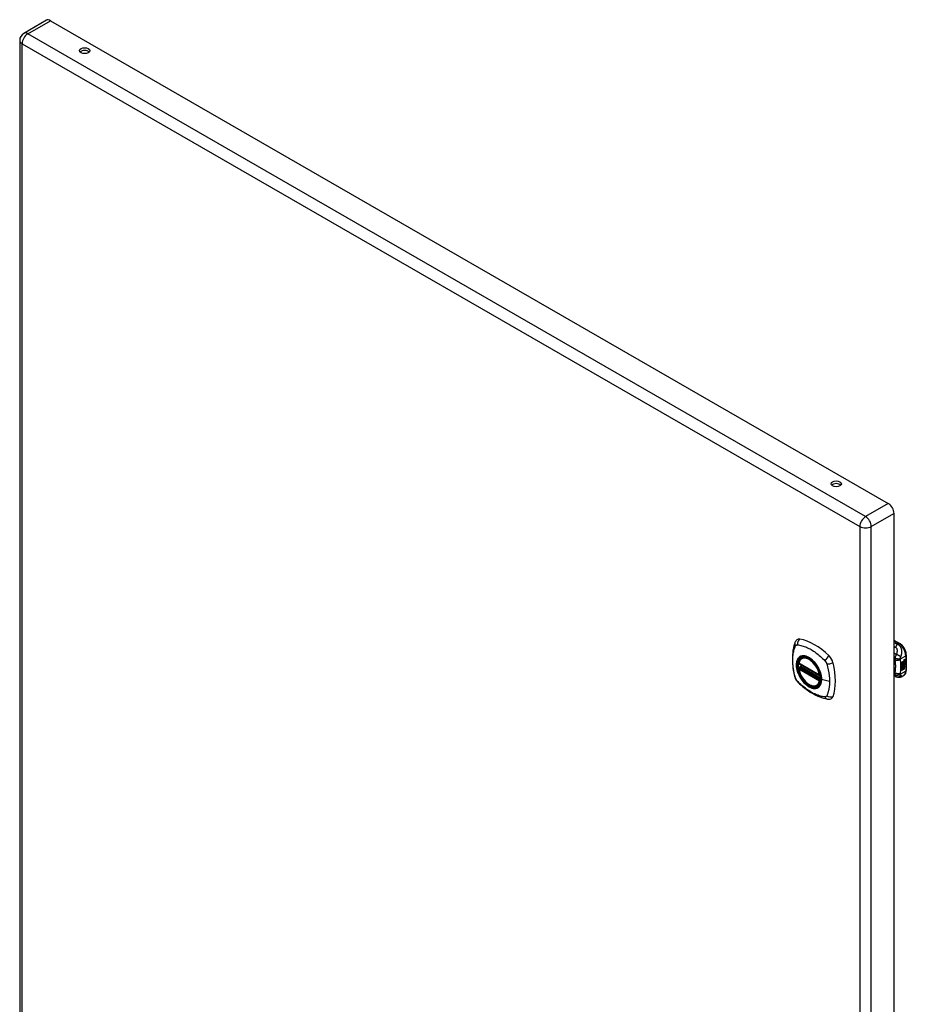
# Model space of a CAD drawing. Header units: inches. Extents: x 116.5 to 134.2, y 33.9 to 73.1.
# Tile 2 of 2: x 116.5 to 134.2, y 53.5 to 73.1. Entities that reach past the tile are written whole.
import ezdxf

# ---------------------------------------------------------------- set-up
doc = ezdxf.new("R2010")
doc.units = ezdxf.units.IN
doc.header["$MEASUREMENT"] = 0
doc.layers.add('Visible Edges(ANSI)', color=7, linetype='Continuous', lineweight=25)
doc.layers.add('Visible Tangent Edges(ANSI)', color=7, linetype='Continuous', lineweight=25)

msp = doc.modelspace()

# ---------------------------------------------------------------- linework, layer by layer
at = {"layer": 'Visible Edges(ANSI)'}
for p, q in [((117.081, 73.067), (116.629, 72.806)), ((117.162, 73.059), (133.847, 63.45)), ((116.549, 72.667), (116.549, 43.659)), ((133.96, 63.253), (133.96, 34.246)), ((133.96, 60.731), (134.075, 60.665)), ((132.123, 60.373), (132.133, 60.379)), ((134.165, 60.345), (134.181, 60.351)), ((134.179, 60.345), (134.179, 60.351)), ((134.181, 60.351), (134.181, 60.344)), ((134.206, 60.438), (134.206, 60.132)), ((132.066, 60.269), (132.48, 60.03)), ((132.066, 60.173), (132.08, 60.181)), ((132.086, 60.193), (132.085, 60.195)), ((132.091, 60.207), (132.132, 60.231)), ((134.116, 60.292), (134.153, 60.314)), ((134.116, 60.278), (134.152, 60.299)), ((134.154, 60.298), (134.116, 60.276)), ((134.116, 60.274), (134.154, 60.296)), ((134.116, 60.276), (134.116, 60.292)), ((134.116, 60.259), (134.157, 60.283)), ((134.158, 60.282), (134.116, 60.258)), ((134.116, 60.255), (134.162, 60.282)), ((134.116, 60.258), (134.116, 60.274)), ((134.116, 60.241), (134.152, 60.262)), ((134.154, 60.261), (134.116, 60.239)), ((134.116, 60.219), (134.116, 60.255)), ((134.116, 60.239), (134.116, 60.24)), ((134.116, 60.239), (134.139, 60.233)), ((134.116, 60.22), (134.126, 60.219)), ((134.128, 60.219), (134.116, 60.219)), ((134.116, 60.202), (134.128, 60.219)), ((134.116, 60.185), (134.14, 60.218)), ((134.141, 60.218), (134.116, 60.183)), ((134.116, 60.129), (134.116, 60.202)), ((134.116, 60.183), (134.131, 60.191)), ((134.116, 60.183), (134.116, 60.183)), ((134.128, 60.219), (134.126, 60.219)), ((134.129, 60.138), (134.129, 60.191)), ((134.131, 60.191), (134.131, 60.138)), ((134.133, 60.193), (134.148, 60.201)), ((134.133, 60.139), (134.133, 60.193)), ((134.139, 60.233), (134.153, 60.252)), ((134.141, 60.218), (134.14, 60.218)), ((134.14, 60.218), (134.153, 60.215)), ((134.154, 60.214), (134.141, 60.218)), ((134.146, 60.148), (134.146, 60.2)), ((134.148, 60.201), (134.148, 60.147)), ((134.15, 60.232), (134.156, 60.239)), ((134.152, 60.231), (134.15, 60.232)), ((134.15, 60.211), (134.154, 60.214)), ((134.163, 60.21), (134.15, 60.211)), ((134.15, 60.202), (134.163, 60.21)), ((134.15, 60.149), (134.15, 60.202)), ((134.15, 60.15), (134.164, 60.158)), ((134.165, 60.157), (134.15, 60.149)), ((134.151, 60.211), (134.162, 60.211)), ((134.152, 60.306), (134.155, 60.307)), ((134.152, 60.299), (134.152, 60.306)), ((134.154, 60.305), (134.152, 60.306)), ((134.154, 60.298), (134.152, 60.299)), ((134.152, 60.285), (134.152, 60.295)), ((134.154, 60.284), (134.152, 60.285)), ((134.152, 60.274), (134.157, 60.279)), ((134.152, 60.262), (134.152, 60.274)), ((134.154, 60.273), (134.152, 60.274)), ((134.154, 60.261), (134.152, 60.262)), ((134.157, 60.238), (134.152, 60.231)), ((134.152, 60.231), (134.172, 60.226)), ((134.154, 60.214), (134.153, 60.215)), ((134.157, 60.306), (134.154, 60.305)), ((134.154, 60.305), (134.154, 60.298)), ((134.154, 60.296), (134.154, 60.284)), ((134.154, 60.284), (134.158, 60.282)), ((134.162, 60.282), (134.154, 60.273)), ((134.154, 60.273), (134.154, 60.261)), ((134.155, 60.299), (134.179, 60.308)), ((134.181, 60.307), (134.155, 60.297)), ((134.156, 60.306), (134.155, 60.307)), ((134.155, 60.304), (134.159, 60.306)), ((134.155, 60.297), (134.155, 60.304)), ((134.155, 60.294), (134.167, 60.288)), ((134.155, 60.285), (134.155, 60.294)), ((134.155, 60.286), (134.162, 60.284)), ((134.164, 60.283), (134.155, 60.285)), ((134.155, 60.273), (134.164, 60.282)), ((134.155, 60.266), (134.166, 60.28)), ((134.168, 60.279), (134.155, 60.264)), ((134.155, 60.264), (134.155, 60.273)), ((134.157, 60.238), (134.156, 60.239)), ((134.159, 60.307), (134.158, 60.308)), ((134.161, 60.325), (134.159, 60.326)), ((134.159, 60.306), (134.159, 60.307)), ((134.161, 60.245), (134.159, 60.246)), ((134.161, 60.328), (134.16, 60.329)), ((134.161, 60.31), (134.16, 60.31)), ((134.164, 60.283), (134.162, 60.284)), ((134.163, 60.21), (134.162, 60.211)), ((134.163, 60.339), (134.179, 60.345)), ((134.163, 60.32), (134.179, 60.326)), ((134.181, 60.344), (134.164, 60.338)), ((134.181, 60.326), (134.164, 60.319)), ((134.164, 60.282), (134.164, 60.283)), ((134.165, 60.259), (134.164, 60.259)), ((134.164, 60.222), (134.171, 60.226)), ((134.166, 60.221), (134.164, 60.222)), ((134.164, 60.158), (134.164, 60.211)), ((134.165, 60.21), (134.164, 60.211)), ((134.164, 60.211), (134.186, 60.21)), ((134.165, 60.157), (134.164, 60.158)), ((134.165, 60.246), (134.165, 60.259)), ((134.165, 60.21), (134.165, 60.157)), ((134.187, 60.21), (134.165, 60.21)), ((134.168, 60.279), (134.166, 60.28)), ((134.166, 60.28), (134.179, 60.274)), ((134.172, 60.226), (134.166, 60.221)), ((134.166, 60.221), (134.187, 60.21)), ((134.167, 60.288), (134.181, 60.303)), ((134.181, 60.273), (134.168, 60.279)), ((134.168, 60.248), (134.168, 60.267)), ((134.17, 60.247), (134.168, 60.248)), ((134.17, 60.329), (134.181, 60.333)), ((134.17, 60.31), (134.181, 60.314)), ((134.17, 60.286), (134.179, 60.295)), ((134.17, 60.285), (134.17, 60.286)), ((134.172, 60.285), (134.17, 60.286)), ((134.172, 60.284), (134.17, 60.285)), ((134.17, 60.267), (134.17, 60.247)), ((134.181, 60.294), (134.172, 60.285)), ((134.172, 60.285), (134.172, 60.284)), ((134.172, 60.284), (134.181, 60.282)), ((134.175, 60.267), (134.179, 60.269)), ((134.181, 60.344), (134.179, 60.345)), ((134.179, 60.326), (134.179, 60.332)), ((134.181, 60.326), (134.179, 60.326)), ((134.179, 60.308), (134.179, 60.314)), ((134.181, 60.307), (134.179, 60.308)), ((134.179, 60.295), (134.179, 60.302)), ((134.181, 60.294), (134.179, 60.295)), ((134.179, 60.274), (134.179, 60.282)), ((134.181, 60.273), (134.179, 60.274)), ((134.181, 60.333), (134.181, 60.326)), ((134.181, 60.314), (134.181, 60.307)), ((134.181, 60.303), (134.181, 60.294)), ((134.181, 60.282), (134.181, 60.273)), ((134.007, 60), (133.96, 60.019)), ((134.009, 59.999), (134.007, 60)), ((134.154, 60.025), (134.114, 60.002)), ((134.116, 60.131), (134.129, 60.138)), ((134.131, 60.138), (134.116, 60.129)), ((134.131, 60.138), (134.129, 60.138)), ((134.133, 60.14), (134.146, 60.148)), ((134.148, 60.147), (134.133, 60.139)), ((134.148, 60.147), (134.146, 60.148)), ((132.435, 59.831), (132.446, 59.837))]:
    msp.add_line(p, q, dxfattribs=at)
at = {"layer": 'Visible Edges(ANSI)', "flags": 128}
for points in [[(131.989, 60.682), (131.981, 60.661), (131.975, 60.641), (131.969, 60.622), (131.965, 60.604), (131.96, 60.585), (131.956, 60.566), (131.949, 60.526), (131.943, 60.485), (131.939, 60.443), (131.937, 60.401), (131.936, 60.358), (131.937, 60.314), (131.939, 60.27), (131.943, 60.226), (131.948, 60.181), (131.955, 60.136), (131.964, 60.09), (131.974, 60.044), (131.979, 60.021), (131.982, 60.01), (131.986, 59.996)], [(132.027, 60.738), (132.014, 60.725), (132.003, 60.711), (131.995, 60.696), (131.989, 60.682)], [(134.206, 60.438), (134.205, 60.454), (134.203, 60.47), (134.2, 60.486), (134.196, 60.503), (134.191, 60.519), (134.184, 60.536), (134.177, 60.552), (134.168, 60.567), (134.159, 60.582), (134.149, 60.597), (134.138, 60.61), (134.127, 60.623), (134.114, 60.635), (134.102, 60.646), (134.089, 60.656), (134.075, 60.665)], [(132.061, 60.282), (132.065, 60.297), (132.07, 60.311), (132.076, 60.324), (132.084, 60.336), (132.092, 60.347), (132.101, 60.357), (132.112, 60.366), (132.123, 60.373)], [(132.435, 59.831), (132.424, 59.825), (132.412, 59.82), (132.399, 59.817), (132.386, 59.815), (132.372, 59.815), (132.358, 59.816), (132.344, 59.818), (132.329, 59.821), (132.315, 59.826), (132.3, 59.832), (132.286, 59.839), (132.271, 59.847), (132.256, 59.856), (132.242, 59.866), (132.227, 59.877), (132.213, 59.889), (132.199, 59.902), (132.186, 59.916), (132.173, 59.931), (132.16, 59.946), (132.148, 59.962), (132.137, 59.979), (132.126, 59.996), (132.115, 60.013), (132.106, 60.031), (132.097, 60.05), (132.089, 60.068), (132.081, 60.087), (132.075, 60.105), (132.069, 60.124), (132.064, 60.142), (132.06, 60.161)], [(132.08, 60.181), (132.082, 60.183), (132.085, 60.186), (132.086, 60.19), (132.086, 60.193)], [(132.377, 60.291), (132.395, 60.269), (132.413, 60.246), (132.429, 60.222), (132.444, 60.197), (132.458, 60.171), (132.471, 60.145), (132.482, 60.118), (132.492, 60.091)], [(131.986, 59.996), (131.99, 59.982), (131.995, 59.969), (132.001, 59.956), (132.008, 59.944), (132.015, 59.932), (132.023, 59.921), (132.032, 59.91), (132.041, 59.899)], [(134.114, 60.002), (134.105, 59.998), (134.095, 59.994), (134.086, 59.991), (134.076, 59.989), (134.066, 59.988), (134.056, 59.988), (134.046, 59.989), (134.038, 59.99), (134.034, 59.991), (134.031, 59.992), (134.027, 59.993), (134.021, 59.995), (134.016, 59.997), (134.009, 59.999)], [(134.154, 60.025), (134.166, 60.034), (134.178, 60.045), (134.187, 60.058), (134.194, 60.071), (134.199, 60.085), (134.203, 60.1), (134.205, 60.116), (134.206, 60.132)], [(132.041, 59.899), (132.051, 59.889), (132.06, 59.88), (132.078, 59.864), (132.112, 59.833), (132.147, 59.803), (132.183, 59.775), (132.219, 59.748), (132.256, 59.722), (132.293, 59.698), (132.33, 59.676), (132.368, 59.655), (132.405, 59.636), (132.443, 59.619), (132.482, 59.603), (132.52, 59.59), (132.558, 59.578), (132.596, 59.568), (132.615, 59.564), (132.626, 59.562), (132.637, 59.56)], [(132.637, 59.56), (132.652, 59.558), (132.669, 59.558), (132.686, 59.56), (132.704, 59.565)]]:
    msp.add_lwpolyline(points, dxfattribs=at)
at = {"layer": 'Visible Edges(ANSI)'}
for centre, radius, start, end in [((116.71, 72.667), 0.161, 119.936, 180), ((132.072, 60.279), 0.0118, 166.5789, 240.064), ((132.072, 60.163), 0.0118, 119.936, 190.602), ((132.097, 60.197), 0.0118, 119.936, 187.8207), ((132.486, 60.041), 0.0118, 240.064, 282.6676)]:
    msp.add_arc(centre, radius, start, end, dxfattribs=at)
for centre, major_axis, ratio, start_param, end_param in [((117.162, 72.927), (-0.08, 0.14), 0.578093, 5.499721, 6.283185), ((117.843, 72.407), (-0.102, 0), 0.575862, 3.637196, 5.787582), ((132.811, 63.787), (-0.102, 0), 0.575862, 3.637196, 5.787582), ((133.847, 63.319), (0.08, -0.14), 0.578093, 0.787332, 2.358128), ((132.126, 60.592), (-0.088, 0.154), 0.578093, 5.827357, 6.408431), ((132.377, 59.595), (-0.639, 1.109), 0.578093, 5.172085, 5.827357), ((132.272, 60.098), (0.157, -0.273), 0.578093, 2.362013, 7.062765), ((132.627, 60.304), (0.088, -0.154), 0.578093, 1.114968, 2.030492), ((131.889, 60.439), (-0.639, 1.109), 0.578093, 3.601288, 4.256561), ((134.167, 60.258), (-0.011, -0.0191), 0.578093, 5.44239, 6.249461), ((134.163, 60.321), (-0.008, -0.0139), 0.578093, 5.599531, 6.283185), ((134.168, 60.257), (-0.011, -0.0191), 0.578093, 5.27034, 6.249461), ((134.164, 60.32), (-0.008, -0.0139), 0.578093, 5.474827, 6.308913), ((134.159, 60.336), (0.00349, 0.00607), 0.578093, 1.10591, 2.348655), ((134.166, 60.34), (-0.0082, -0.0142), 0.578093, 5.490247, 6.612005), ((134.159, 60.318), (0.00337, 0.00586), 0.578093, 1.080045, 2.345144), ((134.166, 60.322), (-0.008, -0.0139), 0.578093, 5.486737, 6.497871), ((134.168, 60.257), (-0.0099, -0.0173), 0.578093, 5.328451, 6.266738), ((134.162, 60.255), (0.00506, 0.00878), 0.578093, 1.199629, 2.268394), ((134.164, 60.341), (-0.0082, -0.0142), 0.578093, 0.086325, 0.32882), ((134.164, 60.323), (-0.008, -0.0139), 0.578093, 0.088333, 0.214686), ((134.162, 60.253), (-0.00364, -0.00633), 0.578093, 4.818058, 5.834093), ((134.165, 60.256), (-0.00559, -0.00971), 0.578093, 5.834093, 6.283185), ((134.162, 60.328), (0.0096, 0.0166), 0.578093, 0.591478, 1.10591), ((134.161, 60.334), (0.002, 0.00347), 0.578093, 1.194468, 2.460773), ((134.164, 60.336), (-0.00419, -0.00728), 0.578093, 5.602365, 6.283185), ((134.162, 60.31), (0.0096, 0.0166), 0.578093, 0.846591, 1.080045), ((134.161, 60.316), (0.002, 0.00347), 0.578093, 1.194614, 2.459504), ((134.164, 60.318), (-0.00419, -0.00728), 0.578093, 5.601097, 6.283185), ((134.162, 60.254), (0.00318, 0.00552), 0.578093, 0.285255, 1.676465), ((134.164, 60.253), (-0.00364, -0.00633), 0.578093, 4.818058, 5.834093), ((134.17, 60.263), (-0.0132, -0.023), 0.578093, 0.05511, 0.723506), ((134.172, 60.263), (-0.0132, -0.023), 0.578093, 6.266738, 7.006692), ((134.162, 60.333), (-0.002, -0.00347), 0.578093, 4.33606, 5.602365), ((134.165, 60.335), (-0.00419, -0.00728), 0.578093, 5.602365, 6.501309), ((134.162, 60.315), (-0.002, -0.00347), 0.578093, 4.336206, 5.601097), ((134.165, 60.317), (-0.00419, -0.00728), 0.578093, 5.601097, 6.50115), ((134.164, 60.25), (0.0094, 0.0163), 0.578093, 0.3673, 1.199629), ((134.166, 60.255), (-0.00559, -0.00971), 0.578093, 5.834093, 6.944434), ((134.162, 60.331), (0.00409, 0.00711), 0.578093, 0.608795, 1.194468), ((134.162, 60.313), (0.00409, 0.00711), 0.578093, 0.608932, 1.194614), ((134.163, 60.253), (0.00318, 0.00552), 0.578093, 0.285255, 1.676465), ((134.163, 60.331), (-0.00409, -0.00711), 0.578093, 3.750388, 4.33606), ((134.163, 60.312), (-0.00409, -0.00711), 0.578093, 3.750524, 4.336206), ((134.174, 60.356), (-0.0155, -0.0269), 0.578093, 0.234705, 0.623342), ((134.174, 60.337), (-0.0155, -0.0269), 0.578093, 0.217964, 0.608932), ((134.17, 60.252), (0.0066, 0.0114), 0.578093, 3.865099, 5.348557), ((134.171, 60.253), (0.00319, 0.00555), 0.578093, 3.637533, 5.053908), ((134.171, 60.251), (-0.0066, -0.0114), 0.578093, 0.723506, 2.206964), ((134.162, 60.253), (0.0102, 0.0177), 0.578093, 5.053908, 5.889616), ((134.151, 60.244), (0.0202, 0.0351), 0.578093, 5.348557, 5.747216), ((134.152, 60.244), (-0.0202, -0.0351), 0.578093, 2.206964, 2.656801), ((132.627, 59.724), (0.088, -0.154), 0.578093, 6.157956, 6.742881)]:
    msp.add_ellipse(centre, major_axis=major_axis, ratio=ratio, start_param=start_param, end_param=end_param, dxfattribs=at)
for centre, major_axis, ratio in [((117.843, 72.463), (0.102, 0), 0.575862), ((132.811, 63.843), (0.102, 0), 0.575862), ((132.268, 60.096), (-0.16, 0.277), 0.578093)]:
    msp.add_ellipse(centre, major_axis=major_axis, ratio=ratio, dxfattribs=at)
at = {"layer": 'Visible Tangent Edges(ANSI)'}
for p, q in [((116.71, 72.798), (117.162, 73.059)), ((133.395, 63.19), (116.71, 72.798)), ((116.596, 72.601), (133.281, 62.993)), ((116.596, 43.594), (116.596, 72.601)), ((133.847, 63.45), (133.395, 63.19)), ((133.509, 62.993), (133.96, 63.253)), ((133.281, 62.993), (133.281, 33.986)), ((133.509, 33.986), (133.509, 62.993)), ((133.96, 60.717), (134.055, 60.663)), ((134.055, 60.663), (134.032, 60.649)), ((134.087, 60.36), (134.195, 60.422)), ((134.195, 60.422), (134.195, 60.116)), ((132.478, 60.036), (132.064, 60.274)), ((132.064, 60.158), (132.478, 59.92)), ((132.072, 60.173), (132.083, 60.179)), ((132.486, 59.934), (132.072, 60.173)), ((132.083, 60.179), (132.493, 59.943)), ((132.494, 59.96), (132.092, 60.192)), ((132.097, 60.206), (132.136, 60.229)), ((132.494, 59.978), (132.097, 60.206)), ((134.159, 60.248), (134.157, 60.249)), ((134.159, 60.331), (134.158, 60.332)), ((134.159, 60.313), (134.158, 60.314)), ((134.16, 60.254), (134.158, 60.255)), ((134.161, 60.335), (134.16, 60.336)), ((134.161, 60.317), (134.16, 60.318)), ((134.164, 60.338), (134.163, 60.339)), ((134.164, 60.319), (134.163, 60.32)), ((134.171, 60.24), (134.169, 60.241)), ((134.18, 60.255), (134.179, 60.256)), ((133.976, 60.081), (133.96, 60.087)), ((134.195, 60.116), (134.087, 60.054)), ((132.493, 59.938), (132.486, 59.934)), ((132.677, 59.91), (132.52, 59.95))]:
    msp.add_line(p, q, dxfattribs=at)
at = {"layer": 'Visible Tangent Edges(ANSI)', "flags": 128}
for points in [[(131.999, 59.981), (131.99, 60.014), (131.982, 60.044), (131.975, 60.074), (131.969, 60.103), (131.964, 60.132), (131.959, 60.162), (131.955, 60.191), (131.952, 60.219), (131.949, 60.248), (131.947, 60.276), (131.946, 60.303), (131.946, 60.331), (131.946, 60.357), (131.947, 60.384), (131.949, 60.409), (131.952, 60.435), (131.955, 60.459), (131.959, 60.483), (131.964, 60.507), (131.969, 60.53), (131.975, 60.552), (131.982, 60.574), (131.99, 60.595), (131.999, 60.617)], [(131.999, 60.617), (132, 60.618), (132.001, 60.62), (132.002, 60.622), (132.003, 60.623), (132.005, 60.625), (132.006, 60.626), (132.007, 60.627), (132.008, 60.629), (132.01, 60.63), (132.011, 60.631), (132.013, 60.632), (132.014, 60.633), (132.016, 60.634), (132.017, 60.634), (132.019, 60.635), (132.021, 60.636), (132.022, 60.636), (132.024, 60.637), (132.026, 60.637), (132.028, 60.637), (132.03, 60.638), (132.032, 60.638), (132.033, 60.638), (132.035, 60.638)], [(132.035, 60.638), (132.059, 60.635), (132.081, 60.631), (132.104, 60.626), (132.126, 60.621), (132.149, 60.614), (132.172, 60.607), (132.195, 60.598), (132.218, 60.589), (132.241, 60.579), (132.264, 60.568), (132.288, 60.556), (132.311, 60.543), (132.334, 60.529), (132.358, 60.514), (132.381, 60.498), (132.404, 60.482), (132.427, 60.465), (132.45, 60.447), (132.473, 60.428), (132.495, 60.408), (132.517, 60.388), (132.539, 60.367), (132.561, 60.346), (132.585, 60.321)], [(134.032, 60.649), (134.029, 60.651), (134.026, 60.652), (134.023, 60.653), (134.02, 60.654), (134.017, 60.655), (134.014, 60.656), (134.011, 60.658), (134.008, 60.659), (134.005, 60.66), (134.002, 60.661), (133.999, 60.662), (133.996, 60.664), (133.993, 60.665), (133.99, 60.666), (133.987, 60.667), (133.984, 60.668), (133.981, 60.669), (133.978, 60.671), (133.975, 60.672), (133.972, 60.673), (133.969, 60.674), (133.966, 60.675), (133.963, 60.677), (133.96, 60.678)], [(133.96, 60.602), (133.962, 60.602), (133.963, 60.601), (133.964, 60.601), (133.965, 60.6), (133.966, 60.6), (133.968, 60.599), (133.969, 60.599), (133.97, 60.598), (133.971, 60.598), (133.972, 60.597), (133.974, 60.597), (133.975, 60.597), (133.976, 60.596), (133.977, 60.596), (133.979, 60.595), (133.98, 60.595), (133.981, 60.594), (133.982, 60.594), (133.983, 60.593), (133.985, 60.593), (133.986, 60.592), (133.987, 60.592), (133.988, 60.591), (133.989, 60.591)], [(134.032, 60.649), (134.03, 60.648), (134.028, 60.646), (134.026, 60.644), (134.025, 60.642), (134.023, 60.64), (134.021, 60.638), (134.019, 60.636), (134.017, 60.634), (134.015, 60.632), (134.013, 60.629), (134.011, 60.627), (134.009, 60.624), (134.007, 60.622), (134.006, 60.619), (134.004, 60.617), (134.002, 60.614), (134, 60.611), (133.999, 60.608), (133.997, 60.606), (133.996, 60.603), (133.994, 60.6), (133.992, 60.597), (133.991, 60.594), (133.989, 60.591)], [(133.989, 60.591), (133.995, 60.588), (134.001, 60.585), (134.005, 60.58), (134.009, 60.575), (134.013, 60.57), (134.015, 60.564), (134.018, 60.558), (134.019, 60.552), (134.02, 60.546), (134.021, 60.539), (134.022, 60.532), (134.022, 60.526), (134.022, 60.519), (134.022, 60.513), (134.021, 60.506), (134.02, 60.499), (134.019, 60.492), (134.018, 60.486), (134.017, 60.479), (134.015, 60.472), (134.014, 60.465), (134.012, 60.458), (134.01, 60.451), (134.007, 60.445)], [(134.095, 60.397), (134.099, 60.406), (134.102, 60.415), (134.105, 60.424), (134.108, 60.433), (134.11, 60.442), (134.112, 60.451), (134.114, 60.461), (134.116, 60.47), (134.117, 60.48), (134.117, 60.491), (134.117, 60.502), (134.117, 60.513), (134.116, 60.524), (134.114, 60.536), (134.111, 60.548), (134.107, 60.56), (134.102, 60.573), (134.096, 60.585), (134.089, 60.598), (134.08, 60.61), (134.07, 60.622), (134.058, 60.632), (134.046, 60.642), (134.032, 60.649)], [(132.073, 60.393), (132.064, 60.385), (132.056, 60.376), (132.048, 60.366), (132.041, 60.355), (132.035, 60.343), (132.03, 60.331), (132.025, 60.317), (132.022, 60.303), (132.019, 60.288), (132.017, 60.273), (132.015, 60.257), (132.015, 60.24), (132.015, 60.223), (132.017, 60.206), (132.019, 60.188), (132.022, 60.17), (132.025, 60.151), (132.03, 60.133), (132.035, 60.114), (132.041, 60.095), (132.048, 60.076), (132.056, 60.058), (132.064, 60.039), (132.073, 60.021)], [(132.517, 59.952), (132.511, 59.894), (132.494, 59.845), (132.467, 59.807), (132.43, 59.783), (132.386, 59.774), (132.336, 59.779), (132.284, 59.799), (132.23, 59.832), (132.178, 59.878), (132.131, 59.934), (132.089, 59.997), (132.057, 60.064), (132.033, 60.133), (132.021, 60.201), (132.02, 60.263), (132.03, 60.318), (132.051, 60.363), (132.082, 60.395), (132.122, 60.413), (132.169, 60.417), (132.22, 60.405), (132.273, 60.38), (132.326, 60.341), (132.377, 60.292)], [(132.106, 60.412), (132.105, 60.412), (132.103, 60.411), (132.102, 60.41), (132.1, 60.41), (132.099, 60.409), (132.097, 60.408), (132.096, 60.408), (132.094, 60.407), (132.093, 60.406), (132.092, 60.405), (132.09, 60.405), (132.089, 60.404), (132.087, 60.403), (132.086, 60.402), (132.085, 60.401), (132.083, 60.4), (132.082, 60.4), (132.081, 60.399), (132.079, 60.398), (132.078, 60.397), (132.077, 60.396), (132.075, 60.395), (132.074, 60.394), (132.073, 60.393)], [(132.428, 60.227), (132.417, 60.244), (132.405, 60.26), (132.392, 60.276), (132.38, 60.291), (132.366, 60.306), (132.353, 60.32), (132.339, 60.333), (132.325, 60.346), (132.311, 60.357), (132.296, 60.368), (132.282, 60.378), (132.267, 60.387), (132.253, 60.395), (132.238, 60.402), (132.224, 60.408), (132.209, 60.412), (132.195, 60.416), (132.182, 60.419), (132.168, 60.42), (132.155, 60.421), (132.142, 60.42), (132.13, 60.419), (132.118, 60.416), (132.106, 60.412)], [(134.007, 60.445), (134.005, 60.446), (134.003, 60.447), (134.001, 60.449), (133.999, 60.45), (133.997, 60.451), (133.995, 60.453), (133.994, 60.454), (133.992, 60.455), (133.99, 60.457), (133.988, 60.458), (133.986, 60.459), (133.984, 60.461), (133.982, 60.462), (133.98, 60.463), (133.978, 60.465), (133.976, 60.466), (133.974, 60.468), (133.972, 60.469), (133.97, 60.47), (133.968, 60.472), (133.966, 60.473), (133.964, 60.474), (133.962, 60.476), (133.96, 60.477)], [(133.978, 60.37), (133.977, 60.368), (133.977, 60.366), (133.977, 60.364), (133.976, 60.363), (133.976, 60.361), (133.976, 60.359), (133.976, 60.358), (133.976, 60.356), (133.976, 60.355), (133.975, 60.353), (133.975, 60.351), (133.975, 60.35), (133.975, 60.349), (133.975, 60.347), (133.975, 60.346), (133.975, 60.344), (133.975, 60.343), (133.975, 60.342), (133.975, 60.34), (133.976, 60.339), (133.976, 60.338), (133.976, 60.336), (133.976, 60.335), (133.976, 60.334)], [(134.007, 60.445), (134.005, 60.442), (134.004, 60.439), (134.002, 60.436), (134, 60.433), (133.999, 60.43), (133.997, 60.427), (133.996, 60.424), (133.995, 60.421), (133.993, 60.418), (133.992, 60.415), (133.991, 60.412), (133.989, 60.409), (133.988, 60.406), (133.987, 60.402), (133.986, 60.399), (133.984, 60.396), (133.983, 60.392), (133.982, 60.389), (133.981, 60.386), (133.98, 60.382), (133.98, 60.379), (133.979, 60.376), (133.978, 60.373), (133.978, 60.37)], [(134.087, 60.36), (134.084, 60.359), (134.08, 60.358), (134.076, 60.357), (134.072, 60.357), (134.068, 60.356), (134.064, 60.356), (134.059, 60.356), (134.054, 60.356), (134.049, 60.356), (134.044, 60.356), (134.039, 60.356), (134.033, 60.357), (134.028, 60.357), (134.023, 60.358), (134.018, 60.359), (134.012, 60.359), (134.007, 60.361), (134.003, 60.362), (133.998, 60.363), (133.993, 60.364), (133.989, 60.365), (133.985, 60.367), (133.981, 60.368), (133.978, 60.37)], [(134.095, 60.397), (134.093, 60.399), (134.091, 60.402), (134.088, 60.404), (134.085, 60.406), (134.082, 60.409), (134.079, 60.411), (134.076, 60.413), (134.072, 60.416), (134.069, 60.418), (134.065, 60.42), (134.061, 60.423), (134.057, 60.425), (134.052, 60.427), (134.048, 60.429), (134.044, 60.431), (134.04, 60.433), (134.035, 60.435), (134.031, 60.437), (134.027, 60.438), (134.023, 60.44), (134.019, 60.441), (134.015, 60.443), (134.011, 60.444), (134.007, 60.445)], [(134.087, 60.347), (134.086, 60.347), (134.086, 60.348), (134.086, 60.348), (134.086, 60.349), (134.086, 60.349), (134.086, 60.35), (134.086, 60.35), (134.086, 60.351), (134.086, 60.351), (134.086, 60.352), (134.086, 60.352), (134.086, 60.353), (134.086, 60.353), (134.086, 60.354), (134.086, 60.354), (134.086, 60.355), (134.086, 60.355), (134.086, 60.356), (134.086, 60.357), (134.087, 60.357), (134.087, 60.358), (134.087, 60.358), (134.087, 60.359), (134.087, 60.36)], [(134.087, 60.36), (134.087, 60.361), (134.087, 60.363), (134.088, 60.365), (134.088, 60.367), (134.088, 60.368), (134.088, 60.37), (134.089, 60.372), (134.089, 60.374), (134.089, 60.375), (134.09, 60.377), (134.09, 60.379), (134.09, 60.38), (134.091, 60.382), (134.091, 60.384), (134.092, 60.385), (134.092, 60.386), (134.092, 60.388), (134.093, 60.389), (134.093, 60.391), (134.094, 60.392), (134.094, 60.393), (134.095, 60.395), (134.095, 60.396), (134.095, 60.397)], [(132.08, 60.181), (132.08, 60.181), (132.08, 60.181), (132.08, 60.181), (132.08, 60.181), (132.08, 60.181), (132.08, 60.181), (132.08, 60.181), (132.08, 60.181), (132.08, 60.181), (132.08, 60.181), (132.08, 60.181), (132.08, 60.181), (132.08, 60.181), (132.08, 60.181), (132.08, 60.181), (132.08, 60.181), (132.08, 60.181), (132.08, 60.181), (132.08, 60.181), (132.08, 60.181), (132.08, 60.181), (132.08, 60.181), (132.08, 60.181), (132.08, 60.181)], [(132.08, 60.181), (132.08, 60.181), (132.08, 60.181), (132.08, 60.181), (132.08, 60.181), (132.08, 60.181), (132.08, 60.181), (132.08, 60.181), (132.08, 60.181), (132.08, 60.181), (132.08, 60.181), (132.08, 60.181), (132.08, 60.18), (132.08, 60.18), (132.08, 60.18), (132.08, 60.18), (132.081, 60.18), (132.081, 60.18), (132.081, 60.18), (132.081, 60.18), (132.081, 60.18), (132.081, 60.18), (132.081, 60.18), (132.082, 60.18), (132.082, 60.18)], [(132.082, 60.18), (132.082, 60.18), (132.082, 60.18), (132.082, 60.18), (132.082, 60.18), (132.082, 60.18), (132.082, 60.18), (132.082, 60.18), (132.082, 60.18), (132.082, 60.18), (132.082, 60.18), (132.083, 60.18), (132.083, 60.179), (132.083, 60.179), (132.083, 60.179), (132.083, 60.179), (132.083, 60.179), (132.083, 60.179), (132.083, 60.179), (132.083, 60.179), (132.083, 60.179), (132.083, 60.179), (132.083, 60.179), (132.083, 60.179), (132.083, 60.179)], [(132.086, 60.194), (132.086, 60.194), (132.086, 60.194), (132.086, 60.194), (132.086, 60.194), (132.086, 60.194), (132.086, 60.194), (132.086, 60.194), (132.086, 60.194), (132.086, 60.194), (132.086, 60.194), (132.086, 60.194), (132.086, 60.193), (132.086, 60.193), (132.086, 60.193), (132.086, 60.193), (132.086, 60.193), (132.086, 60.193), (132.086, 60.193), (132.086, 60.193), (132.086, 60.193), (132.086, 60.193), (132.086, 60.193), (132.086, 60.193), (132.086, 60.193)], [(132.089, 60.193), (132.088, 60.194), (132.088, 60.194), (132.088, 60.194), (132.088, 60.194), (132.088, 60.194), (132.088, 60.194), (132.087, 60.194), (132.087, 60.194), (132.087, 60.194), (132.087, 60.194), (132.087, 60.194), (132.087, 60.194), (132.087, 60.194), (132.086, 60.194), (132.086, 60.194), (132.086, 60.194), (132.086, 60.194), (132.086, 60.194), (132.086, 60.194), (132.086, 60.194), (132.086, 60.194), (132.086, 60.194), (132.086, 60.194), (132.086, 60.194)], [(132.092, 60.192), (132.091, 60.192), (132.091, 60.192), (132.091, 60.192), (132.091, 60.192), (132.091, 60.192), (132.091, 60.192), (132.091, 60.192), (132.091, 60.193), (132.091, 60.193), (132.09, 60.193), (132.09, 60.193), (132.09, 60.193), (132.09, 60.193), (132.09, 60.193), (132.09, 60.193), (132.09, 60.193), (132.09, 60.193), (132.089, 60.193), (132.089, 60.193), (132.089, 60.193), (132.089, 60.193), (132.089, 60.193), (132.089, 60.193), (132.089, 60.193)], [(132.461, 60.169), (132.46, 60.172), (132.459, 60.174), (132.457, 60.177), (132.456, 60.179), (132.455, 60.181), (132.454, 60.184), (132.452, 60.186), (132.451, 60.189), (132.45, 60.191), (132.448, 60.194), (132.447, 60.196), (132.445, 60.198), (132.444, 60.201), (132.443, 60.203), (132.441, 60.206), (132.44, 60.208), (132.438, 60.21), (132.437, 60.213), (132.435, 60.215), (132.434, 60.217), (132.432, 60.22), (132.431, 60.222), (132.43, 60.224), (132.428, 60.227)], [(132.52, 59.95), (132.52, 59.958), (132.519, 59.967), (132.519, 59.975), (132.518, 59.984), (132.517, 59.993), (132.516, 60.002), (132.515, 60.011), (132.513, 60.02), (132.511, 60.03), (132.509, 60.039), (132.507, 60.048), (132.505, 60.057), (132.502, 60.067), (132.499, 60.076), (132.496, 60.085), (132.493, 60.095), (132.49, 60.104), (132.486, 60.114), (132.482, 60.123), (132.479, 60.132), (132.475, 60.142), (132.47, 60.151), (132.466, 60.16), (132.461, 60.169)], [(132.585, 60.321), (132.586, 60.32), (132.587, 60.319), (132.588, 60.318), (132.589, 60.317), (132.59, 60.316), (132.591, 60.314), (132.592, 60.313), (132.593, 60.312), (132.594, 60.311), (132.595, 60.31), (132.595, 60.308), (132.596, 60.307), (132.597, 60.306), (132.598, 60.305), (132.599, 60.303), (132.6, 60.302), (132.601, 60.301), (132.602, 60.3), (132.602, 60.298), (132.603, 60.297), (132.604, 60.296), (132.605, 60.294), (132.606, 60.293), (132.606, 60.292)], [(132.606, 60.292), (132.607, 60.29), (132.608, 60.289), (132.609, 60.288), (132.609, 60.286), (132.61, 60.285), (132.611, 60.284), (132.612, 60.282), (132.612, 60.281), (132.613, 60.279), (132.614, 60.278), (132.614, 60.277), (132.615, 60.275), (132.615, 60.274), (132.616, 60.272), (132.617, 60.271), (132.617, 60.27), (132.618, 60.268), (132.618, 60.267), (132.619, 60.265), (132.619, 60.264), (132.62, 60.263), (132.62, 60.261), (132.621, 60.26), (132.621, 60.258)], [(132.621, 60.258), (132.627, 60.24), (132.631, 60.225), (132.635, 60.211), (132.639, 60.196), (132.642, 60.181), (132.646, 60.166), (132.649, 60.151), (132.652, 60.137), (132.655, 60.122), (132.657, 60.107), (132.66, 60.093), (132.662, 60.078), (132.665, 60.064), (132.667, 60.05), (132.669, 60.035), (132.67, 60.021), (132.672, 60.007), (132.673, 59.993), (132.674, 59.979), (132.675, 59.965), (132.676, 59.951), (132.676, 59.937), (132.676, 59.924), (132.677, 59.91)], [(133.96, 60.344), (133.961, 60.344), (133.962, 60.343), (133.962, 60.343), (133.963, 60.343), (133.964, 60.342), (133.964, 60.342), (133.965, 60.341), (133.966, 60.341), (133.966, 60.34), (133.967, 60.34), (133.968, 60.339), (133.968, 60.339), (133.969, 60.339), (133.97, 60.338), (133.97, 60.338), (133.971, 60.337), (133.972, 60.337), (133.972, 60.336), (133.973, 60.336), (133.974, 60.335), (133.974, 60.335), (133.975, 60.335), (133.975, 60.334), (133.976, 60.334)], [(134.087, 60.347), (134.083, 60.344), (134.079, 60.342), (134.076, 60.339), (134.071, 60.337), (134.067, 60.335), (134.062, 60.333), (134.058, 60.331), (134.053, 60.33), (134.047, 60.328), (134.042, 60.327), (134.037, 60.326), (134.031, 60.325), (134.026, 60.325), (134.021, 60.324), (134.015, 60.324), (134.01, 60.325), (134.005, 60.325), (134, 60.326), (133.996, 60.327), (133.991, 60.328), (133.987, 60.329), (133.983, 60.33), (133.98, 60.332), (133.976, 60.334)], [(133.976, 60.334), (133.977, 60.33), (133.978, 60.327), (133.978, 60.323), (133.979, 60.32), (133.98, 60.316), (133.98, 60.313), (133.981, 60.309), (133.981, 60.305), (133.982, 60.302), (133.982, 60.298), (133.983, 60.295), (133.983, 60.291), (133.984, 60.287), (133.984, 60.284), (133.985, 60.28), (133.985, 60.276), (133.985, 60.272), (133.986, 60.269), (133.986, 60.265), (133.986, 60.261), (133.987, 60.257), (133.987, 60.253), (133.987, 60.249), (133.987, 60.246)], [(133.987, 60.181), (133.987, 60.177), (133.987, 60.173), (133.987, 60.169), (133.986, 60.165), (133.986, 60.161), (133.986, 60.157), (133.985, 60.152), (133.985, 60.148), (133.985, 60.144), (133.984, 60.14), (133.984, 60.136), (133.983, 60.132), (133.983, 60.127), (133.982, 60.123), (133.982, 60.119), (133.981, 60.115), (133.981, 60.11), (133.98, 60.106), (133.98, 60.102), (133.979, 60.098), (133.978, 60.093), (133.978, 60.089), (133.977, 60.085), (133.976, 60.081)], [(133.987, 60.246), (133.987, 60.243), (133.988, 60.24), (133.988, 60.238), (133.988, 60.235), (133.988, 60.232), (133.988, 60.23), (133.988, 60.227), (133.988, 60.225), (133.988, 60.222), (133.988, 60.219), (133.988, 60.217), (133.988, 60.214), (133.988, 60.211), (133.988, 60.208), (133.988, 60.206), (133.988, 60.203), (133.988, 60.2), (133.988, 60.198), (133.988, 60.195), (133.988, 60.192), (133.988, 60.189), (133.988, 60.187), (133.987, 60.184), (133.987, 60.181)], [(134.087, 60.066), (134.088, 60.079), (134.09, 60.091), (134.092, 60.104), (134.094, 60.117), (134.095, 60.129), (134.096, 60.141), (134.097, 60.154), (134.098, 60.166), (134.099, 60.178), (134.099, 60.19), (134.099, 60.202), (134.099, 60.214), (134.099, 60.226), (134.099, 60.237), (134.099, 60.249), (134.098, 60.26), (134.097, 60.271), (134.096, 60.283), (134.095, 60.294), (134.094, 60.304), (134.092, 60.315), (134.09, 60.326), (134.088, 60.336), (134.087, 60.347)], [(132.035, 59.918), (132.033, 59.921), (132.032, 59.923), (132.03, 59.925), (132.028, 59.928), (132.026, 59.93), (132.024, 59.932), (132.022, 59.935), (132.021, 59.938), (132.019, 59.94), (132.017, 59.943), (132.016, 59.945), (132.014, 59.948), (132.013, 59.951), (132.011, 59.953), (132.01, 59.956), (132.008, 59.959), (132.007, 59.962), (132.006, 59.964), (132.005, 59.967), (132.003, 59.97), (132.002, 59.973), (132.001, 59.976), (132, 59.978), (131.999, 59.981)], [(132.073, 60.021), (132.074, 60.018), (132.075, 60.016), (132.077, 60.013), (132.078, 60.011), (132.079, 60.008), (132.081, 60.006), (132.082, 60.004), (132.083, 60.001), (132.085, 59.999), (132.086, 59.996), (132.087, 59.994), (132.089, 59.991), (132.09, 59.989), (132.092, 59.987), (132.093, 59.984), (132.094, 59.982), (132.096, 59.98), (132.097, 59.977), (132.099, 59.975), (132.1, 59.972), (132.102, 59.97), (132.103, 59.968), (132.105, 59.965), (132.106, 59.963)], [(132.106, 59.963), (132.118, 59.946), (132.13, 59.93), (132.142, 59.914), (132.155, 59.899), (132.168, 59.884), (132.182, 59.87), (132.196, 59.857), (132.21, 59.844), (132.224, 59.833), (132.238, 59.822), (132.253, 59.812), (132.267, 59.803), (132.282, 59.795), (132.296, 59.789), (132.311, 59.783), (132.325, 59.778), (132.339, 59.774), (132.353, 59.771), (132.366, 59.77), (132.38, 59.769), (132.392, 59.77), (132.405, 59.771), (132.417, 59.774), (132.428, 59.778)], [(132.492, 60.091), (132.494, 60.085), (132.496, 60.079), (132.498, 60.073), (132.5, 60.067), (132.501, 60.061), (132.503, 60.055), (132.504, 60.049), (132.506, 60.043), (132.507, 60.037), (132.508, 60.031), (132.509, 60.026), (132.511, 60.02), (132.512, 60.014), (132.512, 60.008), (132.513, 60.002), (132.514, 59.997), (132.515, 59.991), (132.515, 59.985), (132.516, 59.979), (132.516, 59.974), (132.516, 59.968), (132.517, 59.963), (132.517, 59.957), (132.517, 59.952)], [(133.976, 60.081), (133.976, 60.079), (133.976, 60.077), (133.976, 60.076), (133.976, 60.074), (133.975, 60.072), (133.975, 60.071), (133.975, 60.069), (133.975, 60.067), (133.975, 60.066), (133.975, 60.064), (133.975, 60.063), (133.975, 60.061), (133.975, 60.059), (133.975, 60.058), (133.976, 60.056), (133.976, 60.054), (133.976, 60.053), (133.976, 60.051), (133.976, 60.049), (133.976, 60.048), (133.977, 60.046), (133.977, 60.045), (133.977, 60.043), (133.978, 60.041)], [(134.087, 60.066), (134.083, 60.065), (134.079, 60.064), (134.076, 60.063), (134.071, 60.062), (134.067, 60.062), (134.062, 60.061), (134.058, 60.061), (134.053, 60.061), (134.047, 60.061), (134.042, 60.061), (134.037, 60.061), (134.031, 60.062), (134.026, 60.063), (134.021, 60.064), (134.015, 60.065), (134.01, 60.066), (134.005, 60.068), (134, 60.069), (133.996, 60.071), (133.991, 60.073), (133.987, 60.075), (133.983, 60.077), (133.98, 60.079), (133.976, 60.081)], [(134.087, 60.054), (134.084, 60.051), (134.08, 60.048), (134.076, 60.046), (134.072, 60.043), (134.068, 60.041), (134.064, 60.039), (134.059, 60.037), (134.054, 60.035), (134.049, 60.034), (134.044, 60.033), (134.039, 60.032), (134.033, 60.031), (134.028, 60.031), (134.023, 60.03), (134.018, 60.03), (134.012, 60.031), (134.007, 60.031), (134.003, 60.032), (133.998, 60.033), (133.993, 60.035), (133.989, 60.036), (133.985, 60.038), (133.981, 60.04), (133.978, 60.041)], [(133.978, 60.041), (133.978, 60.039), (133.979, 60.036), (133.98, 60.034), (133.98, 60.031), (133.981, 60.029), (133.982, 60.026), (133.983, 60.024), (133.984, 60.022), (133.985, 60.02), (133.987, 60.018), (133.988, 60.016), (133.989, 60.014), (133.991, 60.012), (133.992, 60.011), (133.993, 60.009), (133.994, 60.008), (133.996, 60.007), (133.997, 60.006), (133.999, 60.005), (134, 60.004), (134.002, 60.003), (134.003, 60.002), (134.005, 60.001), (134.007, 60)], [(134.095, 60.032), (134.093, 60.028), (134.091, 60.025), (134.088, 60.022), (134.086, 60.018), (134.083, 60.015), (134.08, 60.013), (134.076, 60.01), (134.073, 60.007), (134.069, 60.005), (134.065, 60.003), (134.062, 60.001), (134.058, 59.999), (134.053, 59.998), (134.049, 59.997), (134.045, 59.996), (134.041, 59.995), (134.037, 59.995), (134.033, 59.995), (134.028, 59.995), (134.024, 59.996), (134.02, 59.996), (134.016, 59.997), (134.013, 59.998), (134.009, 59.999)], [(134.087, 60.054), (134.087, 60.054), (134.087, 60.055), (134.087, 60.055), (134.087, 60.056), (134.086, 60.056), (134.086, 60.057), (134.086, 60.057), (134.086, 60.058), (134.086, 60.058), (134.086, 60.059), (134.086, 60.059), (134.086, 60.06), (134.086, 60.06), (134.086, 60.061), (134.086, 60.061), (134.086, 60.062), (134.086, 60.062), (134.086, 60.063), (134.086, 60.063), (134.086, 60.064), (134.086, 60.064), (134.086, 60.065), (134.086, 60.066), (134.087, 60.066)], [(134.095, 60.032), (134.095, 60.032), (134.095, 60.032), (134.094, 60.033), (134.094, 60.033), (134.093, 60.034), (134.093, 60.035), (134.092, 60.035), (134.092, 60.036), (134.092, 60.037), (134.091, 60.037), (134.091, 60.038), (134.09, 60.039), (134.09, 60.04), (134.09, 60.041), (134.089, 60.042), (134.089, 60.043), (134.089, 60.044), (134.088, 60.046), (134.088, 60.047), (134.088, 60.048), (134.088, 60.05), (134.087, 60.051), (134.087, 60.052), (134.087, 60.054)], [(134.114, 60.002), (134.115, 60.003), (134.116, 60.004), (134.117, 60.005), (134.117, 60.006), (134.117, 60.007), (134.117, 60.008), (134.117, 60.009), (134.117, 60.011), (134.116, 60.012), (134.116, 60.013), (134.115, 60.014), (134.114, 60.016), (134.113, 60.017), (134.112, 60.018), (134.111, 60.019), (134.109, 60.021), (134.108, 60.022), (134.106, 60.023), (134.105, 60.024), (134.103, 60.026), (134.101, 60.027), (134.099, 60.029), (134.097, 60.03), (134.095, 60.032)], [(132.585, 59.602), (132.561, 59.604), (132.539, 59.608), (132.517, 59.613), (132.495, 59.619), (132.473, 59.626), (132.45, 59.634), (132.427, 59.642), (132.404, 59.651), (132.381, 59.662), (132.358, 59.673), (132.334, 59.685), (132.311, 59.698), (132.288, 59.712), (132.264, 59.727), (132.241, 59.742), (132.218, 59.759), (132.195, 59.776), (132.172, 59.794), (132.149, 59.812), (132.126, 59.832), (132.104, 59.852), (132.081, 59.872), (132.059, 59.893), (132.035, 59.918)], [(132.428, 59.778), (132.43, 59.778), (132.431, 59.779), (132.432, 59.78), (132.434, 59.78), (132.435, 59.781), (132.437, 59.782), (132.438, 59.782), (132.44, 59.783), (132.441, 59.784), (132.443, 59.785), (132.444, 59.785), (132.445, 59.786), (132.447, 59.787), (132.448, 59.788), (132.449, 59.789), (132.451, 59.789), (132.452, 59.79), (132.454, 59.791), (132.455, 59.792), (132.456, 59.793), (132.457, 59.794), (132.459, 59.795), (132.46, 59.796), (132.461, 59.797)], [(132.461, 59.797), (132.466, 59.801), (132.47, 59.805), (132.475, 59.81), (132.479, 59.814), (132.483, 59.819), (132.486, 59.824), (132.49, 59.83), (132.493, 59.835), (132.496, 59.841), (132.499, 59.847), (132.502, 59.853), (132.505, 59.859), (132.507, 59.866), (132.509, 59.873), (132.511, 59.88), (132.513, 59.887), (132.515, 59.894), (132.516, 59.902), (132.517, 59.909), (132.518, 59.917), (132.519, 59.925), (132.519, 59.933), (132.52, 59.941), (132.52, 59.95)], [(132.677, 59.91), (132.676, 59.897), (132.676, 59.883), (132.676, 59.87), (132.675, 59.857), (132.674, 59.844), (132.673, 59.831), (132.672, 59.818), (132.67, 59.806), (132.669, 59.793), (132.667, 59.781), (132.665, 59.769), (132.662, 59.757), (132.66, 59.745), (132.657, 59.733), (132.655, 59.722), (132.652, 59.71), (132.649, 59.699), (132.646, 59.688), (132.642, 59.677), (132.639, 59.666), (132.635, 59.655), (132.631, 59.645), (132.627, 59.635), (132.621, 59.623)], [(132.621, 59.623), (132.62, 59.621), (132.619, 59.62), (132.618, 59.618), (132.617, 59.617), (132.616, 59.615), (132.615, 59.614), (132.614, 59.612), (132.612, 59.611), (132.611, 59.61), (132.609, 59.609), (132.608, 59.608), (132.606, 59.607), (132.605, 59.606), (132.603, 59.605), (132.602, 59.605), (132.6, 59.604), (132.598, 59.603), (132.596, 59.603), (132.595, 59.603), (132.593, 59.602), (132.591, 59.602), (132.589, 59.602), (132.587, 59.602), (132.585, 59.602)]]:
    msp.add_lwpolyline(points, dxfattribs=at)
at = {"layer": 'Visible Tangent Edges(ANSI)'}
for centre, major_axis, ratio, start_param, end_param in [((116.71, 72.667), (-0.08, -0.14), 0.578093, 3.925057, 5.495853), ((116.71, 72.667), (-0.08, 0.14), 0.578093, 5.499721, 6.283185), ((116.71, 72.667), (-0.161, 0), 0.575862, 0, 0.785398), ((133.395, 63.059), (0.08, 0.14), 0.578093, 0.783464, 2.354261), ((133.395, 63.059), (-0.08, 0.14), 0.578093, 3.928925, 5.499721), ((133.395, 63.059), (-0.161, 0), 0.575862, 0.785398, 2.356194), ((132.126, 60.656), (-0.026, -0.115), 0.753973, 3.899961, 5.037231), ((132.099, 60.64), (-0.11, 0.042), 0.703309, 0, 0.764267), ((134.055, 60.63), (0.0196, 0.0341), 0.578093, 0, 0.783464), ((134.055, 60.502), (0.098, -0.171), 0.578093, 0.787332, 2.358128), ((132.271, 60.097), (-0.173, 0.3), 0.578093, 5.049679, 10.658285), ((132.271, 60.097), (-0.15, 0.261), 0.578093, 4.16689, 6.832552), ((132.279, 60.102), (-0.156, 0.271), 0.578093, 6.165882, 6.283185), ((132.655, 60.351), (-0.0787, -0.0881), 0.342407, 4.199127, 5.336397), ((134.167, 60.438), (0.0394, 0), 0.575862, 5.497787, 6.283185), ((132.072, 60.279), (-0.0115, 0.0027), 0.695905, 0, 0.935665), ((132.072, 60.163), (-0.0116, -0.0022), 0.423362, 0, 0.692028), ((132.072, 60.279), (-0.0059, -0.0102), 0.578093, 5.495853, 6.283185), ((132.072, 60.163), (-0.0059, -0.0102), 0.578093, 3.925057, 5.495853), ((132.271, 60.097), (0.15, -0.261), 0.578093, 4.16689, 6.832552), ((132.072, 60.163), (-0.0059, 0.0102), 0.578093, 5.499721, 6.283185), ((132.074, 60.191), (0.0019, -0.0117), 0.983789, 0.322582, 1.638537), ((132.08, 60.19), (0.0039, 0.0112), 0.654364, 3.80656, 5.233141), ((132.083, 60.189), (0.0059, 0.0102), 0.578093, 3.925057, 5.333981), ((132.097, 60.197), (-0.0117, -0.0016), 0.469248, 0, 0.204023), ((132.097, 60.197), (-0.0059, -0.0102), 0.578093, 3.925057, 5.349392), ((132.097, 60.197), (-0.0059, 0.0102), 0.578093, 5.499721, 6.283185), ((132.682, 60.304), (0.116, 0.024), 0.339589, 4.087332, 5.224602), ((132.099, 60.028), (-0.114, -0.032), 0.388839, 0, 0.392668), ((132.486, 60.041), (-0.0059, -0.0102), 0.578093, 5.495853, 6.283185), ((132.486, 60.041), (-0.0116, -0.0022), 0.423362, 0.692028, 1.60444), ((134.055, 60.196), (0.098, -0.171), 0.578093, 0, 0.787332), ((134.167, 60.132), (0.0394, 0), 0.575862, 5.497787, 6.283185), ((132.126, 59.982), (-0.0848, -0.0822), 0.391657, 5.889683, 6.283185), ((132.279, 60.102), (0.156, -0.271), 0.578093, 0, 0.117303), ((132.486, 59.925), (0.0059, 0.0102), 0.578093, 0.783464, 2.354261), ((132.486, 59.925), (0.0115, -0.0027), 0.695905, 4.077257, 5.159885), ((132.486, 59.925), (0.0059, -0.0102), 0.578093, 1.626874, 2.358128), ((132.522, 59.952), (-0.00492, 0), 0.575862, 0.141897, 1.156289), ((132.655, 59.677), (-0.019, -0.117), 0.704723, 5.515471, 6.283185), ((132.682, 59.692), (0.113, -0.034), 0.752559, 4.384035, 5.521305)]:
    msp.add_ellipse(centre, major_axis=major_axis, ratio=ratio, start_param=start_param, end_param=end_param, dxfattribs=at)
for centre, major_axis in [((132.271, 60.097), (0.171, -0.297)), ((132.269, 60.096), (-0.162, 0.282)), ((132.268, 60.096), (0.162, -0.281))]:
    msp.add_ellipse(centre, major_axis=major_axis, ratio=0.578093, dxfattribs=at)

doc.saveas('drawing.dxf')
